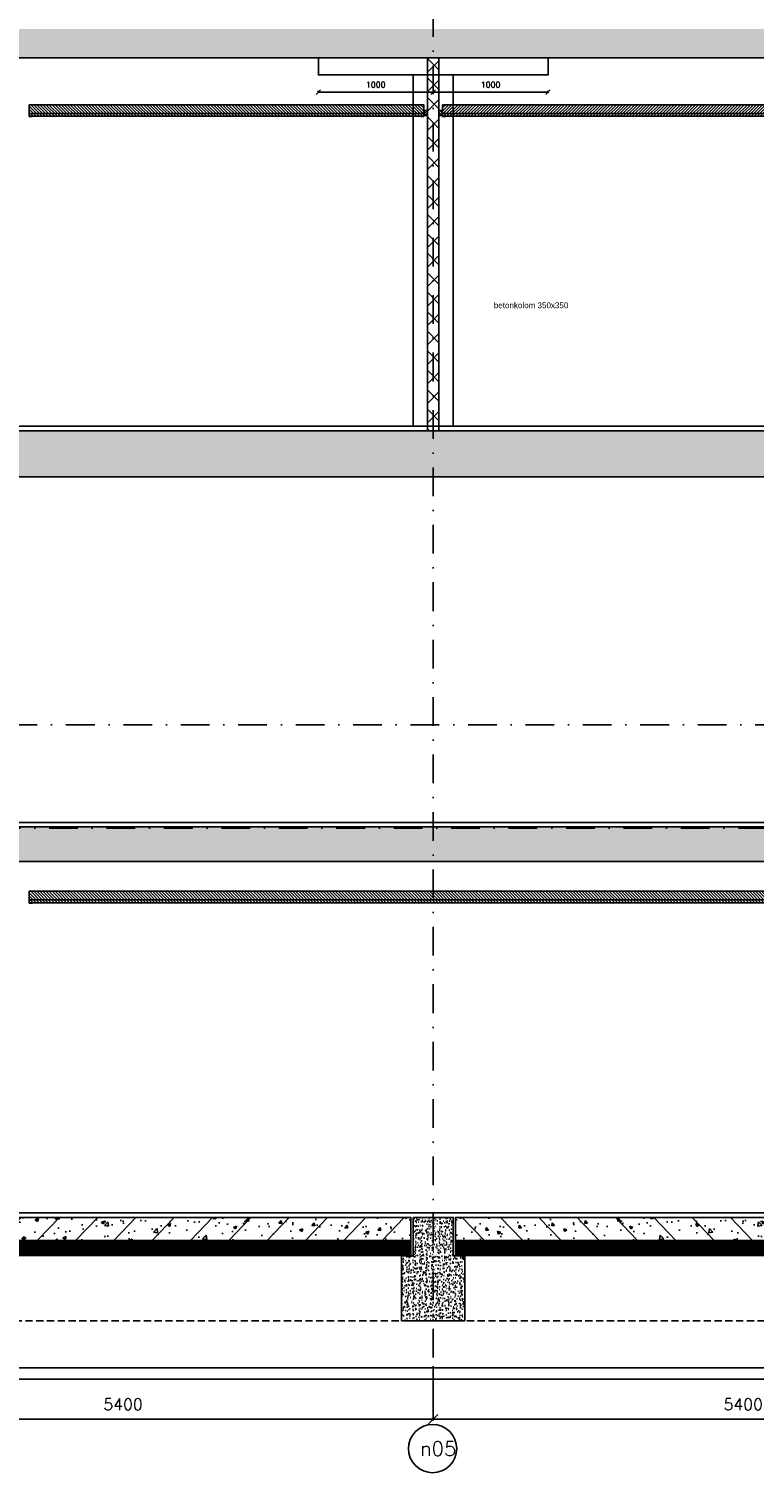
# Model space of a CAD drawing. Extents: x 102559 to 245130, y 44436 to 138999.
# Tile 16 of 30: x 177169 to 183483, y 90162 to 102756. Entities that reach past the tile are written whole.
import ezdxf
from ezdxf.enums import TextEntityAlignment as Align

# ---------------------------------------------------------------- set-up
doc = ezdxf.new("R2010")
doc.units = 0
doc.header["$LTSCALE"] = 20
doc.header["$MEASUREMENT"] = 0
doc.header["$PDSIZE"] = -1
for name, pattern in [('DASHDOT', [25, 12.5, -6.25, 0, -6.25]), ('DD1', [2.66667, 1.66667, -0.5, 0, -0.5]), ('HIDDEN2', [4.6875, 3.125, -1.5625])]:
    doc.linetypes.add(name, pattern=pattern)
doc.layers.get('0').update_dxf_attribs({"linetype": 'CONTINUOUS'})
doc.layers.get('DEFPOINTS').update_dxf_attribs({"linetype": 'CONTINUOUS'})
for name, color, linetype in [('A--01A1_ACEER', 1, 'CONTINUOUS'), ('A--A22--_F123-', 9, 'CONTINUOUS'), ('A--A23--_F--3-', 9, 'CONTINUOUS'), ('A--A25--_F--3-', 9, 'CONTINUOUS'), ('A--L$7A3-_STRAMIEN', 3, 'CONTINUOUS'), ('A--L21--_F-23-', 4, 'CONTINUOUS'), ('A--L22--', 3, 'CONTINUOUS'), ('A--L22--_F--3-', 7, 'CONTINUOUS'), ('A--L23--', 7, 'CONTINUOUS'), ('A--L23--_F--3-', 7, 'CONTINUOUS'), ('A--L25--', 7, 'CONTINUOUS'), ('A--L25--_F-23-', 7, 'CONTINUOUS'), ('A--L28D1_KONSTRUKTIES', 1, 'CONTINUOUS'), ('A--L28DC1_KONSTRUKTIES', 1, 'HIDDEN2'), ('A--L31--', 2, 'CONTINUOUS'), ('A--L35-D2-_PLAFONDS', 2, 'CONTINUOUS'), ('A--L35-D4-_PLAFONDS', 4, 'CONTINUOUS'), ('A--L35D1_PLAFONDS', 1, 'CONTINUOUS'), ('A--M$1A-_F123-', 1, 'CONTINUOUS'), ('A--T$1A-_F123_20', 1, 'CONTINUOUS'), ('A--T$7A-_STRAMIEN', 2, 'CONTINUOUS'), ('STRAMIEN', 8, 'DD1'), ('X--LR---_CP', 7, 'CONTINUOUS')]:
    doc.layers.add(name, color=color, linetype=linetype)
doc.styles.add('ALFA-0_25', font='ROMANS')
doc.styles.add('EB2', font='ARIAL.TTF')
doc.styles.add('HIEMSTRA', font='romans.shx')
doc.dimstyles.get("Standard").update_dxf_attribs({"dimscale": 40, "dimtxt": 2.5, "dimasz": 2, "dimexe": 0.3, "dimexo": 0.3, "dimgap": 2, "dimtad": 1, "dimdec": 0, "dimzin": 0, "dimdsep": 46, "dimtxsty": 'HIEMSTRA', "dimblk1": 'OBLIQUE', "dimblk2": 'OBLIQUE', "dimsah": 1, "dimcen": 0.09, "dimdle": 0.3, "dimclrd": 1, "dimclre": 1, "dimclrt": 3, "dimadec": 0, "dimazin": 0, "dimtfac": 1, "dimtdec": 4, "dimtix": 1, "dimtmove": 2, "dimatfit": 3, "dimldrblk": 'OBLIQUE', "dimfxl": 0, "dimtvp": 625, "dimtolj": 1, "dimtzin": 0, "dimarcsym": 0})
pattern_1 = [(45, (0, 0), (-152.73506, 152.73506), []), (50, (0, 0), (258.21367, -22.59077), [27, -297]), (355, (0, 0), (-49.95048, 270.78917), [21.6, -237.6]), (100.4514, (21.52, -1.88), (208.26338, 248.19824), [22.94647, -252.41116]), (46.1842, (0, 72), (384.2068, -59.58685), [40.5, -445.5]), (96.6356, (32, 67.03), (336.4786, 350.68243), [34.4197, -378.6167]), (351.1842, (0, 72), (336.4783, 350.6827), [32.4, -356.4]), (21, (36, 54), (214.88654, -144.9428), [27, -297]), (326, (36, 54), (87.59352, 261.054), [21.6, -237.6]), (71.4514, (53.9, 41.92), (302.48015, 116.11098), [22.94647, -252.41116]), (37.5, (0, 0), (4.377548, 119.841787), [0, -234.72, 0, -241.2, 0, -238.5]), (7.5, (0, 0), (94.70503, 141.98822), [0, -137.52, 0, -229.32, 0, -90.9]), (327.5, (-80.28, 0), (192.176077, -8.119754), [0, -90, 0, -280.8, 0, -372.6]), (317.5, (-116.28, 0), (209.94702, 36.0378), [0, -117, 0, -186.48, 0, -264.6]), (317.5, (-116.28, 0), (209.94702, 36.0378), [0, -117, 0, -186.48, 0, -264.6])]

# ---------------------------------------------------------------- blocks, each defined once
blk = doc.blocks.new('*U301')
at = {"layer": 'A--A22--_F123-', "linetype": 'Continuous'}
h = blk.add_hatch(dxfattribs=at)
h.set_pattern_fill('ALFAKRS', color=256, scale=120, style=0)
h.set_pattern_definition([(45, (-180689.26, -99255.9), (-84.852814, 84.852814), []), (135, (-180689.26, -99255.9), (-84.852814, -84.852814), [])])
h.paths.add_polyline_path([(0, 0), (-50, 0), (-50, 3250), (0, 3250), (50, 3250), (50, 0)])
at = {"layer": 'A--L22--_F--3-', "color": 3, "linetype": 'Continuous'}
for points in [[(0, 0), (-50, 0), (-50, 3250), (0, 3250)], [(0, 0), (50, 0), (50, 3250), (0, 3250)]]:
    blk.add_lwpolyline(points, dxfattribs=at)
blk = doc.blocks.new('*U299')
at = {"layer": 'A--L23--_F--3-', "color": 2, "linetype": 'Continuous'}
blk.add_lwpolyline([(0, 0), (0, 20), (19550, 20), (19550, 0)], dxfattribs=at)
blk = doc.blocks.new('_OBLIQUE')
at = {"color": 0, "linetype": 'ByBlock'}
blk.add_line((-0.5, -0.5), (0.5, 0.5), dxfattribs=at)
blk = doc.blocks.new('*D144')
at = {"color": 1, "linetype": 'ByBlock'}
for p, q in [((175289, 91110), (175289, 90636)), ((180689, 91110), (180689, 90636)), ((180701, 90648), (175277, 90648))]:
    blk.add_line(p, q, dxfattribs=at)
at = {"layer": 'DEFPOINTS', "color": 0, "linetype": 'ByBlock'}
for p in [(175289, 91122), (180689, 91122), (175289, 90648)]:
    blk.add_point(p, dxfattribs=at)
at = {"color": 1, "linetype": 'ByBlock', "xscale": 80, "yscale": 80, "zscale": 80, "rotation": 180}
blk.add_blockref('_OBLIQUE', (175289, 90648), dxfattribs=at)
at = {"color": 1, "linetype": 'ByBlock', "xscale": 80, "yscale": 80, "zscale": 80}
blk.add_blockref('_OBLIQUE', (180689, 90648), dxfattribs=at)
at = {"color": 3, "linetype": 'ByBlock', "insert": (177989, 90778), "char_height": 100, "attachment_point": 5, "style": 'HIEMSTRA'}
blk.add_mtext('\\A1;5400', dxfattribs=at)
blk = doc.blocks.new('*D146')
at = {"color": 1, "linetype": 'ByBlock'}
for p, q in [((180689, 91110), (180689, 90636)), ((186089, 91110), (186089, 90636)), ((180677, 90648), (186101, 90648))]:
    blk.add_line(p, q, dxfattribs=at)
at = {"layer": 'DEFPOINTS', "color": 0, "linetype": 'ByBlock'}
for p in [(180689, 91122), (186089, 91122), (186089, 90648)]:
    blk.add_point(p, dxfattribs=at)
at = {"color": 1, "linetype": 'ByBlock', "xscale": 80, "yscale": 80, "zscale": 80, "rotation": 180}
blk.add_blockref('_OBLIQUE', (180689, 90648), dxfattribs=at)
at = {"color": 1, "linetype": 'ByBlock', "xscale": 80, "yscale": 80, "zscale": 80}
blk.add_blockref('_OBLIQUE', (186089, 90648), dxfattribs=at)
at = {"color": 3, "linetype": 'ByBlock', "insert": (183389, 90778), "char_height": 100, "attachment_point": 5, "style": 'HIEMSTRA'}
blk.add_mtext('\\A1;5400', dxfattribs=at)
blk = doc.blocks.new('*U271')
at = {"layer": 'A--L23--_F--3-', "color": 2, "linetype": 'Continuous'}
blk.add_lwpolyline([(0, 0), (0, 20), (19550, 20), (19550, 0)], dxfattribs=at)
blk = doc.blocks.new('*U270')
at = {"layer": 'A--L23--_F--3-', "color": 2, "linetype": 'Continuous'}
blk.add_lwpolyline([(0, 0), (0, 20), (19550, 20), (19550, 0)], dxfattribs=at)
blk = doc.blocks.new('*D178')
at = {"color": 1, "linetype": 'ByBlock'}
for p, q in [((180695, 102206), (179683, 102206)), ((179689, 102218), (179689, 102200)), ((180689, 102218), (180689, 102200))]:
    blk.add_line(p, q, dxfattribs=at)
at = {"layer": 'DEFPOINTS', "color": 0, "linetype": 'ByBlock'}
for p in [(179689, 102224), (179689, 102206), (180689, 102224)]:
    blk.add_point(p, dxfattribs=at)
at = {"color": 1, "linetype": 'ByBlock', "xscale": 40, "yscale": 40, "zscale": 40, "rotation": 180}
blk.add_blockref('_OBLIQUE', (179689, 102206), dxfattribs=at)
at = {"color": 1, "linetype": 'ByBlock', "xscale": 40, "yscale": 40, "zscale": 40}
blk.add_blockref('_OBLIQUE', (180689, 102206), dxfattribs=at)
at = {"color": 2, "linetype": 'ByBlock', "insert": (180189, 102271), "char_height": 50, "attachment_point": 5, "style": 'HIEMSTRA'}
blk.add_mtext('\\A1;1000', dxfattribs=at)
blk = doc.blocks.new('*D179')
at = {"color": 1, "linetype": 'ByBlock'}
for p, q in [((180683, 102206), (181695, 102206)), ((180689, 102218), (180689, 102200)), ((181689, 102218), (181689, 102200))]:
    blk.add_line(p, q, dxfattribs=at)
at = {"layer": 'DEFPOINTS', "color": 0, "linetype": 'ByBlock'}
for p in [(180689, 102224), (181689, 102224), (181689, 102206)]:
    blk.add_point(p, dxfattribs=at)
at = {"color": 1, "linetype": 'ByBlock', "xscale": 40, "yscale": 40, "zscale": 40, "rotation": 180}
blk.add_blockref('_OBLIQUE', (180689, 102206), dxfattribs=at)
at = {"color": 1, "linetype": 'ByBlock', "xscale": 40, "yscale": 40, "zscale": 40}
blk.add_blockref('_OBLIQUE', (181689, 102206), dxfattribs=at)
at = {"color": 2, "linetype": 'ByBlock', "insert": (181189, 102271), "char_height": 50, "attachment_point": 5, "style": 'HIEMSTRA'}
blk.add_mtext('\\A1;1000', dxfattribs=at)
blk = doc.blocks.new('Q020259-')
at = {"layer": 'A--A25--_F--3-'}
h = blk.add_hatch(dxfattribs=at)
h.set_pattern_fill('ALFALINE', color=256, scale=15, style=0, pattern_type=2)
h.set_pattern_definition([(45, (0, 0), (-10.6066, 10.6066), [])])
h.paths.add_polyline_path([(0, 0), (0, 46), (28, 46), (28, 0)])
at = {"layer": 'A--L25--_F-23-', "color": 2, "linetype": 'Continuous'}
blk.add_lwpolyline([(0, 0), (0, 46), (28, 46), (28, 0)], close=True, dxfattribs=at)
at = {"layer": 'X--LR---_CP'}
for p in [(0, 0), (0, 0), (28, 0)]:
    blk.add_point(p, dxfattribs=at)

msp = doc.modelspace()

# ---------------------------------------------------------------- hatches: boundary and pattern name
at = {"layer": 'A--01A1_ACEER', "linetype": 'Continuous'}
h = msp.add_hatch(dxfattribs=at)
h.set_pattern_fill('ANSI31', color=256, scale=150, style=0)
h.set_pattern_definition([(135, (348041.314, 7050), (13.2582521, 13.2582521), [])])
h.paths.add_polyline_path([(180607, 101995.9), (177171.5, 101995.9), (177171.5, 102095.9), (180607, 102095.9)])
h = msp.add_hatch(dxfattribs=at)
h.set_pattern_fill('ANSI31', color=256, scale=150, style=0)
h.set_pattern_definition([(45, (13337.216, 7050), (-13.2582521, 13.2582521), [])])
h.paths.add_polyline_path([(180771.5, 101995.9), (189522, 101995.9), (189522, 102095.9), (180771.5, 102095.9)])
h = msp.add_hatch(dxfattribs=at)
h.set_pattern_fill('ANSI31', color=256, scale=150, style=0)
h.set_pattern_definition([(135, (348041.314, 200), (13.2582521, 13.2582521), [])])
h.paths.add_polyline_path([(189522, 95145.9), (177171.5, 95145.9), (177171.5, 95245.9), (189522, 95245.9)])
at = {"layer": 'A--A23--_F--3-'}
h = msp.add_hatch(dxfattribs=at)
h.set_pattern_fill('ALFABET', color=256, scale=20, angle=1, style=0, pattern_type=2)
h.set_pattern_definition([(134, (235608.52, 7000), (86.32078, 83.359), []), (129, (235608.52, 7000), (-143.64922, -10.04493), [15, -165]), (184, (235608.52, 7000), (30.37155, 149.9312), [12, -132]), (78.5486, (235596.55, 6999.16), (-113.27778, 139.88618), [12.74804, -140.22842]), (132.8158, (235609.22, 7040), (-213.99344, -29.37358), [22.5, -247.5]), (82.3644, (235591.38, 7037.55), (-183.50393, 198.05632), [19.12206, -210.3426]), (187.8158, (235609.22, 7040), (-183.50378, 198.05647), [18, -198]), (158, (235589.04, 7030.34), (-120.76856, -78.42802), [15, -165]), (213, (235589.04, 7030.34), (-46.12453, 145.8572), [12, -132]), (107.5486, (235578.98, 7023.81), (-166.89315, 67.42906), [12.74804, -140.22842]), (141.5, (235608.517, 7000), (-1.26964, 66.611074), [0, -130.4, 0, -134, 0, -132.5]), (171.5, (235608.52, 7000), (-51.229207, 79.788568), [0, -76.4, 0, -127.4, 0, -50.5]), (211.5, (235653.11, 6999.22), (-106.826954, -2.64699), [0, -50, 0, -156, 0, -207]), (221.5, (235673.11, 6998.87), (-116.270055, 22.05355), [0, -65, 0, -103.6, 0, -147]), (221.5, (235673.11, 6998.87), (-116.270055, 22.05355), [0, -65, 0, -103.6, 0, -147])])
edge = h.paths.add_edge_path()
edge.add_line((169444.3, 102505.9), (159064.3, 102505.9))
edge.add_line((159064.3, 102505.9), (159064.3, 102755.9))
edge.add_line((159064.3, 102755.9), (192739.3, 102755.9))
edge.add_line((192739.3, 102755.9), (192739.3, 102505.9))
edge.add_line((192739.3, 102505.9), (170014.3, 102505.9))
h = msp.add_hatch(dxfattribs=at)
h.set_pattern_fill('ALFABET', color=256, scale=36, style=0, pattern_type=2)
h.set_pattern_definition(pattern_1)
edge = h.paths.add_edge_path()
edge.add_line((169714.3, 99255.9), (169714.3, 98855.9))
edge.add_line((169714.3, 98855.9), (189864.3, 98855.9))
edge.add_line((189864.3, 98855.9), (189864.2, 99255.9))
edge.add_line((189864.2, 99255.9), (170014.3, 99255.9))
h = msp.add_hatch(dxfattribs=at)
h.set_pattern_fill('ALFABET', color=256, scale=36, style=0, pattern_type=2)
h.set_pattern_definition(pattern_1)
h.paths.add_polyline_path([(169714.3, 95505.9), (189864.3, 95505.9), (189864.2, 95805.9), (169714.3, 95805.9)])
h = msp.add_hatch(dxfattribs=at)
h.set_pattern_fill('ALFABET', color=256, scale=40, angle=1, style=0, pattern_type=2)
h.set_pattern_definition([(46, (20470.17, 0), (-172.64155, 166.718), []), (51, (20470.17, 0), (287.29845, -20.08986), [30, -330]), (356, (20470.17, 0), (-60.7431, 299.8624), [24, -264]), (101.4514, (20494.1, -1.67), (226.55556, 279.77237), [25.49608, -280.45684]), (47.1842, (20468.77, 80), (427.9869, -58.74715), [45, -495]), (97.6356, (20504.44, 75.1), (367.0079, 396.11265), [38.2441, -420.6852]), (352.1842, (20468.77, 80), (367.0076, 396.1129), [36, -396]), (22, (20509.12, 60.7), (241.53712, -156.85604), [30, -330]), (327, (20509.12, 60.7), (92.24906, 291.7144), [24, -264]), (72.4514, (20529.24, 47.62), (333.7863, 134.8581), [25.49608, -280.45684]), (38.5, (20470.17, 0), (2.53928, 133.22215), [0, -260.8, 0, -268, 0, -265]), (8.5, (20470.17, 0), (102.45841, 159.57714), [0, -152.8, 0, -254.8, 0, -101]), (328.5, (20380.98, -1.56), (213.65391, -5.29398), [0, -100, 0, -312, 0, -414]), (318.5, (20340.99, -2.25), (232.54011, 44.1071), [0, -130, 0, -207.2, 0, -294]), (318.5, (20340.99, -2.25), (232.54011, 44.1071), [0, -130, 0, -207.2, 0, -294])])
h.paths.add_polyline_path([(180494.3, 92205.9), (175484.3, 92205.9), (175484.3, 92405.9), (180494.3, 92405.9)])
h = msp.add_hatch(dxfattribs=at)
h.set_pattern_fill('AR-CONC', color=256, scale=10, style=0, pattern_type=2)
h.set_pattern_definition([(50, (5270.17, 30), (71.726018, -6.275213), [7.5, -82.5]), (355, (5270.17, 30), (-13.875133, 75.219213), [6, -66]), (100.4514, (5276.146, 29.48), (57.850938, 68.943954), [6.37402, -70.11421]), (46.1842, (5270.17, 50), (106.724105, -16.5519), [11.25, -123.75]), (96.6356, (5279.06, 48.62), (93.46627, 97.411787), [9.56103, -105.1713]), (351.1842, (5270.17, 50), (93.466195, 97.41186), [9, -99]), (21, (5280.17, 45), (59.690705, -40.261889), [7.5, -82.5]), (326, (5280.17, 45), (24.331533, 72.515005), [6, -66]), (71.4514, (5285.14, 41.645), (84.022263, 32.25305), [6.37402, -70.11421]), (37.5, (5270.17, 30), (1.2159855, 33.2893854), [0, -65.2, 0, -67, 0, -66.25]), (7.5, (5270.17, 30), (26.306954, 39.441171), [0, -38.2, 0, -63.7, 0, -25.25]), (327.5, (5247.87, 30), (53.3822436, -2.255487), [0, -25, 0, -78, 0, -103.5]), (317.5, (5237.87, 30), (58.318617, 10.010498), [0, -32.5, 0, -51.8, 0, -73.5])])
h.paths.add_polyline_path([(180514.3, 92405.9), (180864.3, 92405.9), (180864.3, 92070.9), (180964.3, 92070.9), (180964.3, 91505.9), (180414.3, 91505.9), (180414.3, 92070.9), (180514.3, 92070.9)])
h = msp.add_hatch(dxfattribs=at)
h.set_pattern_fill('ALFABET', color=256, scale=40, angle=1, style=0, pattern_type=2)
h.set_pattern_definition([(134, (340908.36, 0), (172.64155, 166.718), []), (129, (340908.36, 0), (-287.29845, -20.08986), [30, -330]), (184, (340908.36, 0), (60.7431, 299.8624), [24, -264]), (78.5486, (340884.42, -1.67), (-226.55556, 279.77237), [25.49608, -280.45684]), (132.8158, (340909.76, 80), (-427.9869, -58.74715), [45, -495]), (82.3644, (340874.1, 75.1), (-367.0079, 396.11265), [38.2441, -420.6852]), (187.8158, (340909.76, 80), (-367.0076, 396.1129), [36, -396]), (158, (340869.41, 60.7), (-241.53712, -156.85604), [30, -330]), (213, (340869.4, 60.7), (-92.24906, 291.7144), [24, -264]), (107.5486, (340849.3, 47.62), (-333.7863, 134.8581), [25.49608, -280.45684]), (141.5, (340908.36, 0), (-2.53928, 133.22215), [0, -260.8, 0, -268, 0, -265]), (171.5, (340908.36, 0), (-102.45841, 159.57714), [0, -152.8, 0, -254.8, 0, -101]), (211.5, (340997.55, -1.56), (-213.65391, -5.29398), [0, -100, 0, -312, 0, -414]), (221.5, (341037.54, -2.25), (-232.54011, 44.1071), [0, -130, 0, -207.2, 0, -294]), (221.5, (341037.54, -2.25), (-232.54011, 44.1071), [0, -130, 0, -207.2, 0, -294])])
h.paths.add_polyline_path([(180884.3, 92205.9), (185894.3, 92205.9), (185894.3, 92405.9), (180884.3, 92405.9)])
h = msp.add_hatch(dxfattribs=at)
h.set_pattern_fill('ALFAKRS', color=256, scale=10, style=0, pattern_type=2)
h.set_pattern_definition([(135, (253622.062, 0), (7.0710678, 7.0710678), []), (45, (253622.062, 0), (7.0710678, -7.0710678), [])])
h.paths.add_polyline_path([(176384.4, 92073.9), (180494.3, 92073.9), (180494.3, 92205.9), (175484.3, 92205.9), (175484.3, 92085.9), (175564.3, 92085.9), (175564.3, 92073.9)])
h = msp.add_hatch(dxfattribs=at)
h.set_pattern_fill('ALFAKRS', color=256, scale=10, style=0, pattern_type=2)
h.set_pattern_definition([(45, (107756.468, 0), (-7.0710678, 7.0710678), []), (135, (107756.468, 0), (-7.0710678, -7.0710678), [])])
h.paths.add_polyline_path([(184994.1, 92073.9), (180884.3, 92073.9), (180884.3, 92205.9), (185894.3, 92205.9), (185894.3, 92085.9), (185814.3, 92085.9), (185814.3, 92073.9)])

# ---------------------------------------------------------------- linework, layer by layer
at = {"layer": 'A--L$7A3-_STRAMIEN', "linetype": 'Continuous'}
msp.add_ellipse((180684.4, 90392.3), major_axis=(148.5, 148.5), ratio=1, dxfattribs=at)
at = {"layer": 'A--L21--_F-23-', "linetype": 'Continuous'}
for points in [[(189564.3, 102505.9), (170014.3, 102505.9)], [(189564.3, 95805.9), (170014.3, 95805.9)], [(170014.3, 95505.9), (189564.3, 95505.9)]]:
    msp.add_lwpolyline(points, dxfattribs=at)
at = {"layer": 'A--L21--_F-23-', "linetype": 'Continuous', "elevation": 0}
for points in [[(189564.3, 99255.9), (170014.3, 99255.9)], [(170014.3, 98855.9), (189564.3, 98855.9)]]:
    msp.add_lwpolyline(points, dxfattribs=at)
at = {"layer": 'A--L21--_F-23-', "linetype": 'Continuous'}
for points in [[(180494.3, 92205.9), (175484.3, 92205.9), (175484.3, 92405.9), (180494.3, 92405.9)], [(180514.3, 92405.9), (180864.3, 92405.9), (180864.3, 92070.9), (180964.3, 92070.9), (180964.3, 91505.9), (180414.3, 91505.9), (180414.3, 92070.9), (180514.3, 92070.9), (180514.3, 92405.9)], [(180884.3, 92205.9), (185894.3, 92205.9), (185894.3, 92405.9), (180884.3, 92405.9)]]:
    msp.add_lwpolyline(points, close=True, dxfattribs=at)
at = {"layer": 'A--L23--'}
for points in [[(176384.4, 92073.9), (180494.3, 92073.9), (180494.3, 92205.9), (175484.3, 92205.9), (175484.3, 92085.9), (175564.3, 92085.9), (175564.3, 92073.9)], [(184994.1, 92073.9), (180884.3, 92073.9), (180884.3, 92205.9), (185894.3, 92205.9), (185894.3, 92085.9), (185814.3, 92085.9), (185814.3, 92073.9)]]:
    msp.add_lwpolyline(points, close=True, dxfattribs=at)
at = {"layer": 'A--L28D1_KONSTRUKTIES'}
for p, q in [((180514.3, 99295.9), (180514.3, 102355.9)), ((180864.3, 99295.9), (180864.3, 102355.9))]:
    msp.add_line(p, q, dxfattribs=at)
msp.add_lwpolyline([(179689.3, 102505.9), (179689.3, 102355.9), (181689.3, 102355.9), (181689.3, 102505.9)], dxfattribs=at)
at = {"layer": 'A--L28DC1_KONSTRUKTIES'}
for p, q in [((175564.3, 92085.9), (180492.3, 92085.9)), ((185814.3, 92085.9), (180886.3, 92085.9)), ((206357.8, 91505.9), (153737.8, 91505.9))]:
    msp.add_line(p, q, dxfattribs=at)
at = {"layer": 'A--L31--'}
msp.add_lwpolyline([(205193.3, 91095.9), (153737.8, 91095.9), (153737.8, 90995.9), (205193.3, 90995.9)], close=True, dxfattribs=at)
at = {"layer": 'A--L35-D2-_PLAFONDS'}
for points in [[(180607, 102020.9), (177171.5, 102020.9), (177171.5, 101995.9), (180607, 101995.9)], [(180771.5, 102020.9), (189522, 102020.9), (189522, 101995.9), (180771.5, 101995.9)], [(189522, 95170.9), (177171.5, 95170.9), (177171.5, 95145.9), (189522, 95145.9)]]:
    msp.add_lwpolyline(points, dxfattribs=at)
at = {"layer": 'A--L35-D4-_PLAFONDS'}
for p, q in [((177171.5, 101993.9), (177171.5, 102043.9)), ((180607, 101993.9), (180607, 102043.9)), ((180771.5, 101993.9), (180771.5, 102043.9)), ((177196.5, 101993.9), (177171.5, 101993.9)), ((180582, 101993.9), (180607, 101993.9)), ((180796.5, 101993.9), (180771.5, 101993.9)), ((177171.5, 95143.9), (177171.5, 95193.9)), ((177196.5, 95143.9), (177171.5, 95143.9))]:
    msp.add_line(p, q, dxfattribs=at)
at = {"layer": 'A--L35D1_PLAFONDS', "linetype": 'Continuous'}
for points in [[(180607, 101995.9), (177171.5, 101995.9), (177171.5, 102095.9), (180607, 102095.9)], [(180771.5, 101995.9), (189522, 101995.9), (189522, 102095.9), (180771.5, 102095.9)], [(189522, 95145.9), (177171.5, 95145.9), (177171.5, 95245.9), (189522, 95245.9)]]:
    msp.add_lwpolyline(points, close=True, dxfattribs=at)
at = {"layer": 'STRAMIEN', "linetype": 'DASHDOT'}
for p, q in [((180689.3, 109939.1), (180689.3, 90611.2)), ((215143.6, 99295.9), (151764.3, 99295.9)), ((215249.5, 96695.9), (169444.6, 96695.9)), ((215102.7, 95795.9), (151764.3, 95795.9)), ((215140.2, 92445.9), (152098.7, 92445.9)), ((215249.5, 91095.9), (152270.7, 91095.9))]:
    msp.add_line(p, q, dxfattribs=at)

# ---------------------------------------------------------------- block references
at = {"layer": 'A--L22--'}
msp.add_blockref('*U301', (180689.3, 99255.9), dxfattribs=at)
at = {"layer": 'A--L23--'}
for name, p in [('*U270', (170014.3, 99275.9)), ('*U271', (170014.3, 95825.9, 0)), ('*U299', (170014.3, 92425.9))]:
    msp.add_blockref(name, p, dxfattribs=at)
at = {"layer": 'A--L25--'}
msp.add_blockref('Q020259-', (180611.3, 102000.9), dxfattribs=at)
at = {"layer": 'A--L25--', "xscale": -1}
msp.add_blockref('Q020259-', (180767.3, 102000.9), dxfattribs=at)

# ---------------------------------------------------------------- texts
at = {"layer": 'A--T$1A-_F123_20', "style": 'EB2'}
msp.add_text('betonkolom 350x350', height=50, dxfattribs=at).set_placement((181217.6, 100324.3))
at = {"layer": 'A--T$7A-_STRAMIEN', "style": 'ALFA-0_25'}
msp.add_text('n05', height=125, dxfattribs=at).set_placement((180732, 90392.3), align=Align.MIDDLE_CENTER)

# ---------------------------------------------------------------- dimensions: what is measured, and where the dimension line sits
at = {"layer": 'A--M$1A-_F123-'}
for base, p1, p2, override, picture, middle in [((179689.3, 102205.6), (180689.3, 102223.6), (179689.3, 102223.6), {"dimscale": 20, "dimclrt": 2}, '*D178', (180189.3, 102270.6)), ((181689.3, 102205.6), (180689.3, 102223.6), (181689.3, 102223.6), {"dimscale": 20, "dimclrt": 2}, '*D179', (181189.3, 102270.6)), ((175289.3, 90647.6), (180689.3, 91121.5), (175289.3, 91121.5), {"dimscale": 40, "dimtxsty": 'HIEMSTRA', "dimclrt": 3}, '*D144', (177989.3, 90777.6)), ((186089.3, 90647.6), (180689.3, 91121.5), (186089.3, 91121.5), {"dimscale": 40, "dimtxsty": 'HIEMSTRA', "dimclrt": 3}, '*D146', (183389.3, 90777.6))]:
    dim = msp.add_linear_dim(base=base, p1=p1, p2=p2, dimstyle='Standard', override=override, dxfattribs=at)
    dim.commit()
    dim.dimension.update_dxf_attribs({"geometry": picture, "text_midpoint": middle})

doc.saveas('drawing.dxf')
